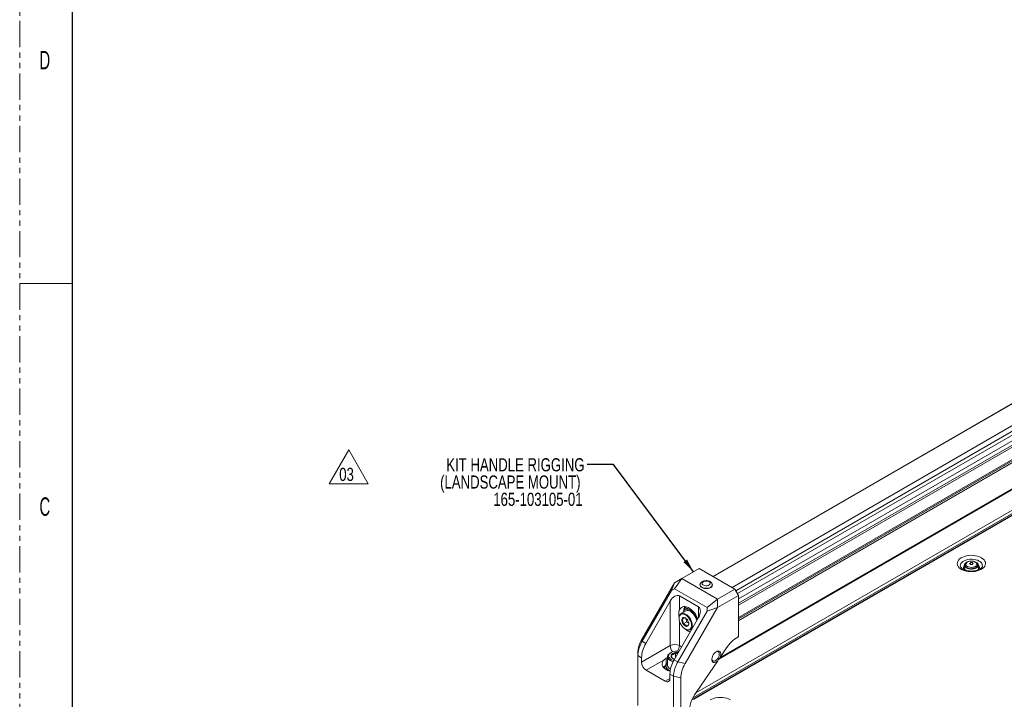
# Model space of a CAD drawing. Header units: millimetres. Extents: x 0 to 1118, y 0 to 864.
# Tile 9 of 248: x 0 to 238, y 223 to 388. Entities that reach past the tile are written whole.
import ezdxf

# ---------------------------------------------------------------- set-up
doc = ezdxf.new("R2010")
doc.units = ezdxf.units.MM
doc.linetypes.add('PHANTOM', pattern=[12.7, 6.35, -1.27, 1.27, -1.27, 1.27, -1.27])
doc.layers.add('NUMREV', color=7, linetype='Continuous', lineweight=15)
doc.styles.add('SLDTEXTSTYLE0', font='TXT', dxfattribs={"width": 0.75})
doc.styles.add('SLDTEXTSTYLE1', font='TXT', dxfattribs={"width": 0.6})
doc.dimstyles.new('SLDDIMSTYLE0', dxfattribs={"dimtxt": 0.18, "dimasz": 3.302, "dimexe": 0, "dimexo": 0.0625, "dimgap": 0, "dimtad": 0, "dimtih": 1, "dimtoh": 1, "dimdec": 0, "dimrnd": 1e-09, "dimzin": 0, "dimdsep": 46, "dimtxsty": 'Standard', "dimsah": 1, "dimcen": 0.09, "dimadec": 0, "dimazin": 0, "dimtfac": 3.302, "dimtdec": 0, "dimtofl": 0, "dimtmove": 0, "dimatfit": 3, "dimfxl": 1, "dimfrac": 2, "dimtolj": 1, "dimtzin": 0, "dimarcsym": 0})

# ---------------------------------------------------------------- blocks, each defined once
blk = doc.blocks.new('SW_NOTE_42')
at = {"layer": 'NUMREV', "color": 0}
for p, q in [((-2.45, 0.25), (2.29, 8.45)), ((2.29, 8.45), (7.03, 0.25)), ((7.03, 0.25), (-2.45, 0.25))]:
    blk.add_line(p, q, dxfattribs=at)
at = {"layer": 'NUMREV', "color": 0, "insert": (0, 4.09), "char_height": 3.175, "attachment_point": 1, "style": 'SLDTEXTSTYLE0'}
blk.add_mtext('03', dxfattribs=at)
blk = doc.blocks.new('SW_NOTE_45')
at = {"color": 0, "linetype": 'Continuous', "lineweight": 0, "char_height": 3.175, "attachment_point": 3, "style": 'SLDTEXTSTYLE0'}
for s, insert in [('KIT HANDLE RIGGING', (-0.66, 1.54)), ('(LANDSCAPE MOUNT)', (-1.63, -2.63)), ('165-103105-01', (-1.14, -6.81))]:
    blk.add_mtext(s, dxfattribs=dict(at, insert=insert))

msp = doc.modelspace()

# ---------------------------------------------------------------- linework, layer by layer
at = {"color": 7, "linetype": 'PHANTOM', "lineweight": 0}
msp.add_line((0, 0), (0, 863.6), dxfattribs=at)
at = {"color": 7, "linetype": 'Continuous', "lineweight": 30}
msp.add_line((12.7, 838.2), (12.7, 25.4), dxfattribs=at)
at = {"color": 7, "linetype": 'Continuous', "lineweight": 15}
for p, q in [((298.322, 328.435), (167.735, 253.049)), ((298.322, 328.435), (167.735, 253.049)), ((173.926, 242.325), (304.513, 317.712)), ((173.926, 242.325), (304.512, 317.711)), ((169.369, 233.35), (301.977, 309.902)), ((306.959, 306.559), (162.838, 223.359)), ((307.284, 306.526), (163.163, 223.327)), ((160.185, 252.524), (164.415, 254.966)), ((173.042, 249.985), (164.415, 254.966)), ((227.595, 255.444), (227.588, 255.474)), ((228.562, 255.815), (228.5, 255.204)), ((228.712, 255.553), (228.747, 255.626)), ((228.747, 255.767), (228.747, 255.594)), ((230.032, 255.943), (230.013, 255.926)), ((230.032, 256.371), (230.032, 255.943)), ((230.479, 255.937), (230.032, 255.943)), ((230.479, 256.366), (230.479, 255.937)), ((230.48, 255.936), (230.479, 255.937)), ((231.747, 255.594), (231.747, 255.767)), ((231.994, 255.204), (231.932, 255.815)), ((158.418, 250.06), (160.185, 252.524)), ((160.185, 252.524), (158.418, 251.503)), ((168.812, 247.543), (160.185, 252.524)), ((228.867, 254.524), (228.713, 254.658)), ((158.418, 251.503), (150.591, 237.947)), ((157.685, 249.637), (158.418, 251.503)), ((164.604, 251.122), (164.589, 251.053)), ((167.565, 251.053), (167.55, 251.122)), ((157.685, 249.637), (150.602, 237.368)), ((158.418, 250.06), (157.685, 249.637)), ((158.418, 250.06), (166.312, 245.502)), ((164.23, 245.684), (159.616, 248.347)), ((159.616, 244.912), (159.616, 248.347)), ((168.812, 247.543), (173.042, 249.985)), ((173.926, 248.455), (168.812, 245.502)), ((173.042, 249.985), (173.926, 248.455)), ((173.926, 238.493), (173.926, 248.455)), ((151.486, 236.857), (157.371, 247.051)), ((157.371, 247.051), (157.371, 236.314)), ((168.812, 245.502), (160.986, 231.947)), ((161.324, 245.664), (161.218, 245.602)), ((166.312, 245.502), (168.812, 247.543)), ((166.312, 244.657), (168.812, 245.502)), ((166.312, 245.502), (166.312, 244.657)), ((168.812, 247.543), (168.812, 245.502)), ((158.345, 232.898), (164.23, 243.091)), ((166.312, 244.657), (159.228, 232.388)), ((159.536, 243.004), (159.536, 242.902)), ((161.152, 244.698), (160.002, 244.034)), ((160.922, 243.028), (160.218, 242.622)), ((161.406, 245.278), (160.964, 245.022)), ((162.664, 244.622), (162.606, 244.356)), ((162.641, 244.327), (162.698, 244.593)), ((162.807, 244.704), (162.664, 244.622)), ((162.837, 244.673), (162.698, 244.593)), ((161.427, 242.067), (160.543, 241.557)), ((161.173, 242.899), (161.427, 242.067)), ((161.427, 242.067), (161.848, 241.766)), ((161.86, 241.447), (161.85, 241.603)), ((161.039, 240.3), (161.127, 240.249)), ((162.252, 240.137), (162.66, 240.373)), ((173.926, 238.493), (173.694, 238.359)), ((173.712, 238.369), (173.926, 238.493)), ((157.371, 236.314), (150.45, 232.318)), ((150.591, 237.35), (150.591, 237.947)), ((151.486, 236.857), (150.602, 237.368)), ((149.566, 234.498), (149.566, 233.9)), ((149.566, 233.9), (149.566, 233.883)), ((149.566, 233.883), (150.45, 233.373)), ((149.566, 233.883), (149.566, 221.795)), ((156.756, 233.614), (156.756, 231.532)), ((157.574, 234.625), (157.415, 234.533)), ((158.632, 233.397), (158.632, 234.603)), ((169.435, 233.441), (171.022, 235.762)), ((150.45, 232.318), (150.45, 233.373)), ((151.573, 230.374), (155.923, 232.885)), ((155.923, 232.885), (156.399, 233.233)), ((156.381, 231.348), (156.381, 230.838)), ((156.399, 233.233), (156.756, 233.44)), ((158.345, 232.898), (159.228, 232.388)), ((159.218, 232.37), (160.986, 231.947)), ((163.634, 224.952), (168.873, 232.618)), ((156.186, 227.71), (151.573, 230.374)), ((156.006, 230.838), (156.006, 230.769)), ((158.193, 228.903), (157.309, 229.413)), ((157.309, 228.359), (157.309, 229.413)), ((157.415, 230.614), (157.442, 230.598)), ((159.961, 228.497), (158.193, 228.92)), ((158.193, 228.903), (158.193, 216.815)), ((159.961, 228.497), (159.961, 216.815))]:
    msp.add_line(p, q, dxfattribs=at)
at = {"color": 9, "linetype": 'Continuous', "lineweight": 15}
for p, q in [((298.404, 328.436), (167.776, 253.026)), ((172.347, 250.387), (302.79, 325.69)), ((303.467, 324.728), (173.28, 249.573)), ((173.688, 248.867), (303.875, 324.022)), ((304.37, 322.955), (173.926, 247.651)), ((173.926, 246.546), (304.688, 322.033)), ((304.741, 321.602), (173.926, 246.084)), ((173.926, 243.067), (304.741, 318.585)), ((304.741, 318.27), (173.926, 242.753)), ((173.926, 242.373), (304.554, 317.783)), ((169.173, 233.067), (302.227, 309.877)), ((163.617, 224.926), (306.5, 307.411)), ((162.894, 223.692), (306.853, 306.798)), ((164.23, 243.091), (164.23, 245.684)), ((159.616, 236.314), (159.616, 242.299)), ((159.616, 236.314), (160.141, 236.01)), ((156.399, 233.233), (156.399, 231.695)), ((156.186, 227.71), (157.309, 228.358))]:
    msp.add_line(p, q, dxfattribs=at)
at = {"color": 7, "linetype": 'Continuous', "lineweight": 0}
msp.add_line((0, 323.85), (12.7, 323.85), dxfattribs=at)
at = {"color": 7, "linetype": 'Continuous', "lineweight": 15, "flags": 128}
for points in [[(232.663, 257.56), (233.019, 257.319), (233.304, 257.047), (233.509, 256.752), (233.63, 256.443), (233.663, 256.126), (233.608, 255.81), (233.465, 255.504), (233.24, 255.214), (232.936, 254.949), (232.564, 254.716), (232.131, 254.52), (231.649, 254.367), (231.131, 254.261), (230.591, 254.203), (230.041, 254.197), (229.496, 254.242), (228.971, 254.336), (228.48, 254.478), (228.033, 254.663), (227.645, 254.888), (227.323, 255.145), (227.078, 255.429), (226.914, 255.732), (226.837, 256.047), (226.848, 256.364), (226.947, 256.676), (227.132, 256.975), (227.397, 257.253), (227.736, 257.503), (228.14, 257.718), (228.599, 257.893), (229.1, 258.024), (229.631, 258.106), (230.178, 258.138), (230.727, 258.118), (231.263, 258.049), (231.774, 257.93), (232.244, 257.766), (232.663, 257.56)], [(228.768, 255.288), (228.621, 255.498), (228.561, 255.721), (228.592, 255.947), (228.712, 256.162), (228.915, 256.356), (229.19, 256.517), (229.522, 256.637), (229.557, 256.646)], [(228.747, 255.594), (228.759, 255.486), (228.771, 255.44)], [(231.14, 256.584), (231.359, 256.49), (231.622, 256.322), (231.81, 256.124), (231.915, 255.906), (231.929, 255.68), (231.853, 255.458), (231.69, 255.253), (231.45, 255.074), (231.144, 254.932), (230.791, 254.835), (230.407, 254.788), (230.016, 254.792), (229.637, 254.849), (229.29, 254.955), (228.995, 255.104), (228.768, 255.288), (228.768, 255.288)], [(228.867, 255.32), (229.088, 255.142), (229.377, 254.999), (229.717, 254.901), (230.087, 254.853), (230.467, 254.857), (230.834, 254.914), (231.166, 255.019), (231.446, 255.168), (231.655, 255.35), (231.783, 255.557), (231.822, 255.775), (231.769, 255.992), (231.627, 256.195), (231.556, 256.263)], [(229.092, 255.612), (229.296, 255.452), (229.564, 255.328), (229.879, 255.248), (230.219, 255.218), (230.561, 255.239), (230.882, 255.312), (231.159, 255.429), (231.374, 255.584), (231.513, 255.766), (231.565, 255.962), (231.527, 256.16), (231.402, 256.345), (231.198, 256.505), (230.93, 256.629), (230.615, 256.709), (230.275, 256.739), (229.933, 256.717), (229.612, 256.645), (229.335, 256.528), (229.12, 256.373), (228.982, 256.191), (228.929, 255.994), (228.967, 255.797), (229.092, 255.612)], [(231.723, 255.44), (231.747, 255.594), (231.747, 255.594)], [(231.746, 255.628), (231.769, 255.584), (231.782, 255.553)], [(167.565, 251.053), (167.576, 250.972), (167.541, 250.756), (167.414, 250.552), (167.202, 250.372), (166.92, 250.229), (166.585, 250.13), (166.218, 250.083), (165.842, 250.089), (165.481, 250.15), (165.158, 250.261), (164.892, 250.414), (164.7, 250.601), (164.596, 250.809), (164.584, 251.026), (164.589, 251.053)], [(166.779, 251.758), (166.954, 251.621), (167.052, 251.46), (167.063, 251.289), (166.987, 251.124), (166.829, 250.979), (166.605, 250.868), (166.334, 250.8), (166.04, 250.781), (165.749, 250.812), (165.488, 250.892), (165.279, 251.013), (165.141, 251.164), (165.086, 251.332), (165.119, 251.501), (165.237, 251.658), (165.43, 251.787), (165.68, 251.878), (165.966, 251.922), (166.262, 251.916), (166.541, 251.859), (166.779, 251.758)], [(164.049, 242.779), (163.831, 243.264), (163.555, 243.751), (163.238, 244.207), (162.887, 244.621), (162.511, 244.981), (162.121, 245.28), (161.725, 245.508), (161.334, 245.661), (160.959, 245.734), (160.608, 245.725), (160.291, 245.635), (160.015, 245.467), (159.788, 245.223), (159.616, 244.912)], [(159.536, 243.004), (159.551, 243.245), (159.627, 243.563), (159.764, 243.82), (159.957, 244.006), (160.198, 244.113), (160.477, 244.138), (160.783, 244.078), (161.103, 243.937), (161.423, 243.72), (161.732, 243.436), (162.016, 243.097), (162.263, 242.716), (162.464, 242.31), (162.611, 241.894), (162.696, 241.487), (162.717, 241.103), (162.674, 240.76), (162.567, 240.472), (162.401, 240.249), (162.401, 240.249)], [(162.241, 240.3), (162.403, 240.518), (162.504, 240.803), (162.541, 241.142), (162.513, 241.519), (162.421, 241.919), (162.268, 242.325), (162.061, 242.717), (161.809, 243.08), (161.524, 243.397), (161.218, 243.654), (160.904, 243.841), (160.596, 243.949), (160.307, 243.973), (160.05, 243.912), (159.837, 243.769), (159.675, 243.551), (159.574, 243.266), (159.537, 242.928), (159.565, 242.55), (159.657, 242.15), (159.81, 241.745), (160.017, 241.352), (160.269, 240.99), (160.554, 240.673), (160.86, 240.415), (161.174, 240.229), (161.482, 240.121), (161.771, 240.097), (162.028, 240.157), (162.241, 240.3)], [(160.475, 244.307), (160.507, 244.419), (160.64, 244.705), (160.828, 244.926), (161.065, 245.072), (161.343, 245.141), (161.653, 245.128), (161.984, 245.035), (162.325, 244.864), (162.664, 244.622)], [(161.152, 244.698), (161.221, 244.733), (161.483, 244.8), (161.776, 244.782), (162.091, 244.681), (162.413, 244.501), (162.729, 244.249), (163.027, 243.936), (163.294, 243.574), (163.519, 243.179), (163.694, 242.766), (163.808, 242.361)], [(158.092, 232.427), (158.067, 232.434), (157.674, 232.567), (157.337, 232.744), (157.067, 232.955), (156.877, 233.194), (156.774, 233.45), (156.763, 233.713), (156.843, 233.972), (157.012, 234.216), (157.262, 234.435), (157.415, 234.533)], [(159.517, 234.929), (159.112, 234.965), (158.689, 234.953), (158.28, 234.889), (157.903, 234.778), (157.574, 234.625), (157.308, 234.435), (157.116, 234.217), (157.006, 233.981), (156.984, 233.737), (157.05, 233.495), (157.202, 233.267), (157.432, 233.062), (157.732, 232.89), (158.087, 232.756), (158.242, 232.715)], [(169.435, 233.441), (169.552, 233.779), (169.608, 234.108), (169.6, 234.407), (169.53, 234.658), (169.4, 234.846), (169.219, 234.961), (168.997, 234.996), (168.748, 234.948), (168.487, 234.821), (168.228, 234.621), (167.987, 234.361), (167.779, 234.056), (167.615, 233.725), (167.506, 233.386), (167.458, 233.06), (167.474, 232.767), (167.552, 232.523), (167.689, 232.343), (167.876, 232.238), (168.102, 232.214), (168.353, 232.272), (168.616, 232.409), (168.873, 232.618)], [(167.46, 233.091), (167.464, 233.049), (167.531, 232.814), (167.658, 232.645), (167.838, 232.556), (168.056, 232.551), (168.296, 232.632), (168.541, 232.793), (168.772, 233.021), (168.973, 233.301), (169.128, 233.61), (169.226, 233.927), (169.259, 234.227)], [(169.259, 234.227), (169.226, 234.488), (169.128, 234.692), (168.973, 234.822), (168.772, 234.87), (168.541, 234.831), (168.442, 234.791)], [(157.357, 230.11), (157.31, 230.122), (156.827, 230.287), (156.399, 230.496), (156.036, 230.744), (155.751, 231.023), (155.55, 231.325), (155.439, 231.643), (155.422, 231.967), (155.499, 232.288), (155.667, 232.597), (155.923, 232.885)], [(156.756, 232.129), (156.676, 232.046), (156.494, 231.788), (156.397, 231.514), (156.388, 231.236), (156.468, 230.961), (156.634, 230.699), (156.881, 230.459), (157.199, 230.249), (157.365, 230.166)], [(156.381, 230.838), (156.388, 230.725), (156.464, 230.46)], [(167.013, 223.163), (167.417, 223.378), (167.876, 223.553), (168.377, 223.683), (168.908, 223.765), (169.455, 223.797), (170.004, 223.778), (170.541, 223.708), (171.051, 223.59), (171.521, 223.426), (171.94, 223.22)]]:
    msp.add_lwpolyline(points, dxfattribs=at)
at = {"color": 9, "linetype": 'Continuous', "lineweight": 15, "flags": 128}
for points in [[(227.588, 255.474), (227.573, 255.584), (227.596, 255.869), (227.709, 256.146), (227.908, 256.407), (228.188, 256.643), (228.537, 256.844), (228.944, 257.005), (229.396, 257.121), (229.877, 257.186), (230.371, 257.199), (230.86, 257.16), (231.328, 257.069), (231.76, 256.93), (232.14, 256.748)], [(228.932, 255.35), (228.794, 255.552), (228.747, 255.755)], [(231.747, 255.766), (231.735, 255.658), (231.642, 255.448), (231.46, 255.258), (231.203, 255.1), (230.885, 254.983), (230.528, 254.916), (230.153, 254.903), (229.783, 254.943), (229.443, 255.036), (229.153, 255.174), (228.932, 255.35)], [(167.547, 251.136), (167.561, 251.043), (167.526, 250.829), (167.4, 250.627), (167.191, 250.449), (166.912, 250.307), (166.58, 250.209), (166.217, 250.162), (165.845, 250.169), (165.487, 250.229), (165.167, 250.338), (164.904, 250.49), (164.715, 250.675), (164.611, 250.882), (164.599, 251.096), (164.604, 251.124)]]:
    msp.add_lwpolyline(points, dxfattribs=at)
at = {"color": 9, "linetype": 'Continuous', "lineweight": 15}
for centre, radius, start, end in [((229.053, 255.147), 0.736, 133.17914, 222.9397), ((231.426, 255.146), 0.747, 319.14158, 45.98149), ((231.671, 255.599), 1.241, 354.15663, 67.80116), ((159.817, 236.428), 2.449, 182.68962, 221.47122), ((157.205, 236.421), 2.413, 322.8913, 357.45352), ((162.974, 223.082), 0.309, 52.47702, 116.24879)]:
    msp.add_arc(centre, radius, start, end, dxfattribs=at)
at = {"color": 7, "linetype": 'Continuous', "lineweight": 15}
for centre, radius, start, end in [((229.177, 255.154), 0.678, 175.73559, 226.93061), ((229.301, 255.761), 0.62, 125.56051, 225.49207), ((232.232, 253.829), 3.362, 130.88478, 136.34513), ((227.475, 253.721), 3.362, 40.92287, 46.25109), ((230.181, 251.174), 4.752, 86.60276, 91.99849), ((230.197, 251.623), 4.751, 86.60195, 91.99891), ((232.895, 253.598), 3.361, 130.88394, 136.34493), ((228.155, 253.938), 3.361, 40.92191, 46.25205), ((231.198, 255.193), 0.796, 301.46647, 0.83233), ((161.863, 244.549), 1.23, 115.364, 172.4395), ((162.893, 244.788), 2.204, 154.4776, 177.07798), ((161.879, 244.434), 0.967, 87.0794, 119.2848), ((160.685, 242.634), 0.467, 86.46243, 181.41826), ((160.458, 241.876), 1.251, 30.59567, 78.20318), ((159.867, 241.353), 4.302, 17.46056, 48.8508), ((161.881, 242.547), 1.664, 177.41553, 216.51787), ((161.62, 242.193), 1.251, 210.59548, 258.20337), ((161.393, 241.435), 0.467, 266.46262, 1.41808), ((160.197, 241.522), 1.664, 357.41567, 36.51772), ((161.764, 241.121), 1.08, 233.87082, 306.1595), ((163.761, 242.894), 3.695, 227.18934, 244.77001), ((178.214, 231.032), 8.608, 121.53636, 146.67467), ((157.66, 233.126), 7.214, 148.85623, 178.04346), ((158.493, 234.147), 2.44, 62.60969, 117.39031), ((158.21, 233.802), 0.635, 160.53904, 249.25749), ((158.711, 233.288), 1.318, 93.43389, 146.56073), ((159.006, 232.161), 2.47, 82.40317, 98.70227), ((152.887, 232.429), 2.44, 182.6055, 237.3945), ((157.411, 229.623), 2.177, 124.46551, 139.84005), ((157.251, 230.799), 1.243, 127.71377, 181.47204), ((157.878, 231.641), 1.127, 185.5655, 245.74203), ((164.519, 229.167), 7.214, 148.85623, 178.04346), ((158.84, 234.73), 1.745, 240.67143, 256.20702), ((156.625, 228.248), 0.693, 230.79655, 9.21397), ((171.246, 219.524), 9.349, 144.50936, 177.66718)]:
    msp.add_arc(centre, radius, start, end, dxfattribs=at)
for centre, major_axis, ratio, start_param, end_param in [((158.493, 246.403), (1.123, 1.944), 0.5773346, 0.0000406, 1.570837), ((163.107, 243.739), (1.123, 1.944), 0.5773346, 4.7124296, 6.2832259), ((156.566, 236.865), (6.185, 4.88), 0.6716499, 2.1062371, 2.6542655), ((149.566, 237.965), (2.5, 4.33), 0.2390929, 4.7083276, 4.7124871), ((165.264, 228.903), (6.035, -3.485), 0.7174342, 3.1416095, 3.145769), ((166.961, 230.864), (6.185, 4.88), 0.6716499, 2.1062371, 2.6542655), ((165.264, 228.903), (7.071, 0), 0.5773815, 3.1374332, 3.1415927)]:
    msp.add_ellipse(centre, major_axis=major_axis, ratio=ratio, start_param=start_param, end_param=end_param, dxfattribs=at)
for points, knots in [([(232.905, 255.472), (232.893, 255.43), (232.871, 255.351), (232.771, 255.193), (232.603, 255.02), (232.361, 254.843), (232.058, 254.682), (231.7, 254.543), (231.297, 254.434), (230.86, 254.361), (230.402, 254.326), (229.938, 254.333), (229.483, 254.381), (229.053, 254.468), (228.661, 254.589), (228.32, 254.738), (228.041, 254.904), (227.828, 255.078), (227.687, 255.243), (227.612, 255.377), (227.599, 255.442), (227.593, 255.47)], [0, 0, 0, 0, 0.0551116, 0.1064783, 0.1613368, 0.2141335, 0.2667237, 0.3196591, 0.3731646, 0.4271898, 0.4815836, 0.53616, 0.5907138, 0.6449957, 0.6988149, 0.7520062, 0.8044829, 0.8563588, 0.9081558, 0.960826, 1, 1, 1, 1]), ([(230.251, 256.743), (230.203, 256.745), (230.039, 256.75), (229.764, 256.706), (229.446, 256.614), (229.167, 256.471), (228.95, 256.29), (228.812, 256.083), (228.745, 255.899), (228.754, 255.788), (228.758, 255.751)], [0, 0, 0, 0, 0.06331, 0.2137872, 0.365416, 0.519298, 0.6759667, 0.8096588, 0.9371466, 1, 1, 1, 1]), ([(231.737, 255.767), (231.74, 255.797), (231.749, 255.903), (231.682, 256.081), (231.55, 256.281), (231.351, 256.453), (231.094, 256.594), (230.788, 256.693), (230.499, 256.746), (230.318, 256.744), (230.251, 256.743)], [0, 0, 0, 0, 0.0510716, 0.1848448, 0.3182913, 0.4585682, 0.6070838, 0.7596936, 0.9121056, 1, 1, 1, 1]), ([(167.029, 251.783), (166.975, 251.811), (166.829, 251.888), (166.558, 251.973), (166.22, 252.022), (165.872, 252.017), (165.532, 251.958), (165.214, 251.843), (164.949, 251.678), (164.756, 251.474), (164.643, 251.287), (164.62, 251.164), (164.613, 251.123)], [0, 0, 0, 0, 0.0653766, 0.1785373, 0.2916469, 0.4048034, 0.5190965, 0.6358446, 0.7567821, 0.8579485, 0.9530837, 1, 1, 1, 1]), ([(167.544, 251.145), (167.518, 251.223), (167.466, 251.379), (167.308, 251.58), (167.153, 251.708), (167.052, 251.769), (167.029, 251.783)], [0, 0, 0, 0, 0.2931217, 0.5912631, 0.9055901, 1, 1, 1, 1]), ([(159.567, 243.048), (159.541, 243.152), (159.469, 243.434), (159.425, 243.867), (159.447, 244.341), (159.527, 244.685), (159.596, 244.861), (159.616, 244.912)], [0, 0, 0, 0, 0.1473787, 0.3994915, 0.645102, 0.8978543, 1, 1, 1, 1]), ([(160.714, 243.1), (160.708, 243.086), (160.69, 243.045), (160.591, 242.931), (160.398, 242.766), (160.261, 242.657), (160.218, 242.622)], [0, 0, 0, 0, 0.180942, 0.5062922, 0.8439745, 1, 1, 1, 1]), ([(161.133, 242.921), (161.087, 242.951), (160.965, 243.029), (160.81, 243.073), (160.714, 243.1)], [0, 0, 0, 0, 0.37777351, 1, 1, 1, 1]), ([(160.218, 242.622), (160.314, 242.498), (160.477, 242.286), (160.556, 241.885), (160.547, 241.658), (160.543, 241.557)], [0, 0, 0, 0, 0.4391305, 0.7513786, 1, 1, 1, 1]), ([(160.543, 241.557), (160.71, 241.501), (160.995, 241.406), (161.25, 241.175), (161.329, 241.032), (161.364, 240.969)], [0, 0, 0, 0, 0.439131, 0.7513778, 1, 1, 1, 1]), ([(161.364, 240.969), (161.407, 241.004), (161.544, 241.112), (161.737, 241.278), (161.836, 241.392), (161.853, 241.432), (161.86, 241.447)], [0, 0, 0, 0, 0.1560255, 0.4937078, 0.819058, 1, 1, 1, 1]), ([(149.566, 233.9), (149.575, 234.133), (149.593, 234.605), (149.745, 235.364), (149.993, 236.137), (150.286, 236.802), (150.508, 237.2), (150.591, 237.35)], [0, 0, 0, 0, 0.2138867, 0.4339707, 0.6478577, 0.8679546, 1, 1, 1, 1]), ([(158.632, 234.603), (158.582, 234.547), (158.424, 234.37), (158.133, 234.129), (157.833, 234.023), (157.67, 234.016), (157.612, 234.014)], [0, 0, 0, 0, 0.156024, 0.4937087, 0.8190586, 1, 1, 1, 1]), ([(157.612, 234.014), (157.637, 233.922), (157.69, 233.734), (157.786, 233.463), (157.89, 233.278), (157.956, 233.23), (157.985, 233.209)], [0, 0, 0, 0, 0.2164581, 0.4403172, 0.7519027, 1, 1, 1, 1]), ([(159.2, 234.38), (159.122, 234.396), (158.922, 234.437), (158.742, 234.54), (158.632, 234.603)], [0, 0, 0, 0, 0.394239, 1, 1, 1, 1]), ([(158.193, 228.92), (158.205, 229.151), (158.228, 229.62), (158.389, 230.374), (158.635, 231.148), (158.919, 231.819), (159.136, 232.219), (159.218, 232.37)], [0, 0, 0, 0, 0.2138867, 0.4339707, 0.6478577, 0.8679546, 1, 1, 1, 1]), ([(168.873, 232.618), (169.002, 232.817), (169.181, 233.094), (169.38, 233.365), (169.435, 233.441)], [0, 0, 0, 0, 0.7204452, 1, 1, 1, 1])]:
    msp.add_open_spline(points, degree=3, knots=knots, dxfattribs=at)

# ---------------------------------------------------------------- block references
at = {"color": 7, "linetype": 'Continuous', "lineweight": 0}
msp.add_blockref('SW_NOTE_45', (137.314, 280.078), dxfattribs=at)
at = {"layer": 'NUMREV', "color": 7}
msp.add_blockref('SW_NOTE_42', (77.309, 275.205), dxfattribs=at)

# ---------------------------------------------------------------- texts
at = {"color": 7, "linetype": 'Continuous', "lineweight": 0, "char_height": 4.445, "attachment_point": 1, "style": 'SLDTEXTSTYLE1'}
for s, insert in [('D', (4.794, 380.098)), ('C', (4.794, 272.148))]:
    msp.add_mtext(s, dxfattribs=dict(at, insert=insert))

# ---------------------------------------------------------------- leaders
at = {"color": 7, "linetype": 'Continuous', "lineweight": 0}
msp.add_leader([(163.006, 254.152), (143.664, 280.078), (137.314, 280.078)], dimstyle='SLDDIMSTYLE0', dxfattribs=at)

doc.saveas('drawing.dxf')
